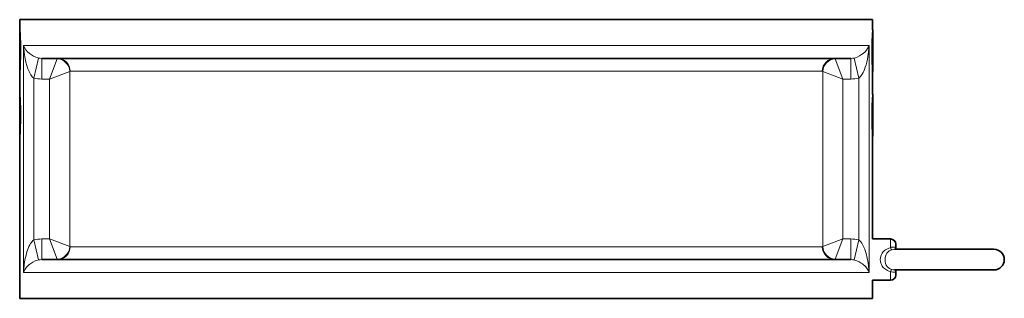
# Model space of a CAD drawing. Extents: x 2576 to 3205, y 338 to 902.
# Tile 4 of 7: x 3015 to 3205, y 579 to 633. Entities that reach past the tile are written whole.
import ezdxf

# ---------------------------------------------------------------- set-up
doc = ezdxf.new("R2010")
doc.units = 0

msp = doc.modelspace()

# ---------------------------------------------------------------- linework, layer by layer
at = {"color": 7, "lineweight": 35}
for p, q in [((3014.59, 633.38), (3057.54, 633.38)), ((3057.54, 633.38), (3179.59, 633.38)), ((3018.81, 625.88), (3058.74, 625.88)), ((3058.74, 625.88), (3175.37, 625.88)), ((3014.59, 610.88), (3014.59, 579.38)), ((3179.59, 610.87), (3179.59, 590.88)), ((3203.07, 588.88), (3193.07, 588.88)), ((3018.81, 586.88), (3058.74, 586.88)), ((3058.74, 586.88), (3175.37, 586.88)), ((3203.07, 584.88), (3193.07, 584.88)), ((3203.07, 584.88), (3193.07, 584.88)), ((3014.59, 579.38), (3057.54, 579.38)), ((3057.54, 579.38), (3179.59, 579.38))]:
    msp.add_line(p, q, dxfattribs=at)
at = {"color": 7, "lineweight": 35, "ltscale": 0.099449}
for p, q in [((3014.59, 633.38), (3014.59, 631.39)), ((3179.59, 633.38), (3179.59, 631.39))]:
    msp.add_line(p, q, dxfattribs=at)
at = {"color": 7, "lineweight": 35, "ltscale": 0.024832}
for p, q in [((3014.55, 630.94), (3014.55, 631.44)), ((3179.64, 630.94), (3179.64, 631.44)), ((3014.55, 618.44), (3014.55, 618.94)), ((3179.64, 618.44), (3179.64, 618.94))]:
    msp.add_line(p, q, dxfattribs=at)
at = {"color": 7, "lineweight": 35, "ltscale": 0.003248}
for p, q in [((3014.59, 631.39), (3014.55, 631.44)), ((3014.59, 623.37), (3014.55, 623.32)), ((3014.59, 618.89), (3014.55, 618.94)), ((3014.59, 610.87), (3014.55, 610.82))]:
    msp.add_line(p, q, dxfattribs=at)
at = {"color": 7, "lineweight": 35, "ltscale": 0.380862}
for p, q in [((3014.55, 623.32), (3014.55, 630.94)), ((3179.64, 623.32), (3179.64, 630.94)), ((3014.55, 610.82), (3014.55, 618.44)), ((3179.64, 610.82), (3179.64, 618.44))]:
    msp.add_line(p, q, dxfattribs=at)
at = {"color": 7, "lineweight": 35, "ltscale": 0.003247}
for p, q in [((3179.59, 631.39), (3179.64, 631.44)), ((3179.59, 623.37), (3179.64, 623.32)), ((3179.59, 618.89), (3179.64, 618.94)), ((3179.59, 610.87), (3179.64, 610.82))]:
    msp.add_line(p, q, dxfattribs=at)
at = {"color": 7, "lineweight": 13}
for p, q in [((3015.3, 628.38), (3057.54, 628.38)), ((3015.3, 584.38), (3015.3, 628.38)), ((3057.54, 628.38), (3178.89, 628.38)), ((3178.89, 584.38), (3178.89, 628.38)), ((3024.26, 589.41), (3024.26, 623.35)), ((3024.32, 623.38), (3061.37, 623.38)), ((3061.37, 623.38), (3169.86, 623.38)), ((3169.93, 623.35), (3169.93, 589.41)), ((3017.28, 590.7), (3017.28, 622.06)), ((3020.34, 590.88), (3020.34, 621.88)), ((3173.84, 621.88), (3173.84, 590.88)), ((3176.9, 590.7), (3176.9, 622.06)), ((3024.32, 589.38), (3061.37, 589.38)), ((3061.37, 589.38), (3169.86, 589.38)), ((3015.3, 584.38), (3057.54, 584.38)), ((3057.54, 584.38), (3178.89, 584.38))]:
    msp.add_line(p, q, dxfattribs=at)
at = {"color": 7, "lineweight": 13, "ltscale": 0.199781}
for p, q in [((3018.18, 625.95), (3017.28, 622.06)), ((3018.18, 586.81), (3017.28, 590.7))]:
    msp.add_line(p, q, dxfattribs=at)
at = {"color": 7, "lineweight": 13, "ltscale": 0.2}
for p, q in [((3018.81, 625.88), (3018.81, 621.88)), ((3175.37, 625.88), (3175.37, 621.88)), ((3018.81, 586.88), (3018.81, 590.88)), ((3175.37, 586.88), (3175.37, 590.88))]:
    msp.add_line(p, q, dxfattribs=at)
at = {"color": 7, "lineweight": 13, "ltscale": 0.208829}
for p, q in [((3020.34, 621.88), (3021.81, 625.79)), ((3020.34, 621.88), (3024.26, 623.35)), ((3173.84, 621.88), (3169.93, 623.35)), ((3020.34, 590.88), (3021.81, 586.97)), ((3020.34, 590.88), (3024.26, 589.41)), ((3173.84, 590.88), (3169.93, 589.41))]:
    msp.add_line(p, q, dxfattribs=at)
at = {"color": 7, "lineweight": 13, "ltscale": 0.20883}
for p, q in [((3173.84, 621.88), (3172.37, 625.79)), ((3173.84, 590.88), (3172.37, 586.97))]:
    msp.add_line(p, q, dxfattribs=at)
at = {"color": 7, "lineweight": 13, "ltscale": 0.199782}
for p, q in [((3176, 625.95), (3176.9, 622.06)), ((3176, 586.81), (3176.9, 590.7))]:
    msp.add_line(p, q, dxfattribs=at)
at = {"color": 7, "lineweight": 35, "ltscale": 0.225}
msp.add_line((3014.59, 623.38), (3014.59, 618.88), dxfattribs=at)
at = {"color": 7, "lineweight": 35, "ltscale": 0.223898}
msp.add_line((3179.59, 623.37), (3179.59, 618.89), dxfattribs=at)
at = {"color": 7, "lineweight": 13, "ltscale": 0.07668}
for p, q in [((3020.34, 621.88), (3018.81, 621.88)), ((3020.34, 590.88), (3018.81, 590.88))]:
    msp.add_line(p, q, dxfattribs=at)
at = {"color": 7, "lineweight": 13, "ltscale": 0.076678}
for p, q in [((3175.37, 621.88), (3173.84, 621.88)), ((3175.37, 590.88), (3173.84, 590.88))]:
    msp.add_line(p, q, dxfattribs=at)
at = {"color": 7, "lineweight": 35, "ltscale": 0.173962}
for p, q in [((3179.59, 590.88), (3183.07, 590.88)), ((3179.59, 582.88), (3183.07, 582.88))]:
    msp.add_line(p, q, dxfattribs=at)
at = {"color": 7, "lineweight": 13, "ltscale": 0.084344}
for p, q in [((3183.07, 590.88), (3183.07, 589.19)), ((3183.07, 584.57), (3183.07, 582.88))]:
    msp.add_line(p, q, dxfattribs=at)
at = {"color": 7, "lineweight": 35, "ltscale": 0.462225}
for p, q in [((3183.83, 588.88), (3193.07, 588.88)), ((3183.83, 584.88), (3193.07, 584.88))]:
    msp.add_line(p, q, dxfattribs=at)
at = {"color": 7, "lineweight": 35, "ltscale": 0.03}
msp.add_line((3184.07, 589.88), (3184.07, 589.28), dxfattribs=at)
at = {"color": 7, "lineweight": 35, "ltscale": 0.030001}
msp.add_line((3184.07, 584.48), (3184.07, 583.88), dxfattribs=at)
at = {"color": 7, "lineweight": 35, "ltscale": 0.444955}
msp.add_line((3184.17, 584.88), (3193.07, 584.88), dxfattribs=at)
at = {"color": 7, "lineweight": 35, "ltscale": 0.175}
msp.add_line((3179.59, 582.88), (3179.59, 579.38), dxfattribs=at)
at = {"color": 7, "lineweight": 13}
for points in [[(3018.18, 625.95), (3017.91, 626.02), (3017.66, 626.1), (3017.21, 626.31), (3016.8, 626.54), (3016.46, 626.8), (3016.05, 627.17), (3015.72, 627.56), (3015.47, 627.97), (3015.3, 628.38)], [(3017.28, 622.06), (3017.12, 622.18), (3016.98, 622.32), (3016.83, 622.5), (3016.7, 622.69), (3016.48, 623.06), (3016.3, 623.45), (3016.14, 623.84), (3015.92, 624.49), (3015.74, 625.14), (3015.53, 626.14), (3015.39, 627.15), (3015.33, 627.76), (3015.3, 628.38)], [(3178.89, 628.38), (3178.79, 628.12), (3178.62, 627.79), (3178.4, 627.47), (3178.12, 627.16), (3177.79, 626.85), (3177.46, 626.6), (3177.08, 626.36), (3176.62, 626.14), (3176.25, 626.01), (3176, 625.95)], [(3178.89, 628.38), (3178.84, 627.71), (3178.74, 626.7), (3178.57, 625.7), (3178.45, 625.16), (3178.31, 624.63), (3178.17, 624.18), (3178.01, 623.74), (3177.87, 623.43), (3177.73, 623.12), (3177.56, 622.82), (3177.37, 622.54), (3177.23, 622.36), (3177.08, 622.2), (3176.9, 622.06)], [(3015.3, 584.38), (3015.34, 585.05), (3015.43, 585.95), (3015.57, 586.84), (3015.77, 587.73), (3015.95, 588.38), (3016.18, 589.02), (3016.34, 589.4), (3016.52, 589.76), (3016.66, 590), (3016.81, 590.22), (3016.95, 590.4), (3017.11, 590.56), (3017.28, 590.7)], [(3176.9, 590.7), (3177.12, 590.52), (3177.31, 590.3), (3177.48, 590.07), (3177.7, 589.7), (3177.88, 589.31), (3178.05, 588.91), (3178.2, 588.48), (3178.33, 588.05), (3178.54, 587.17), (3178.7, 586.28), (3178.79, 585.61), (3178.85, 584.94), (3178.89, 584.38)], [(3181.07, 586.88), (3181.1, 587.21), (3181.17, 587.54), (3181.29, 587.85), (3181.45, 588.14), (3181.58, 588.32), (3181.72, 588.48), (3181.88, 588.63), (3182.06, 588.76), (3182.44, 588.98), (3182.75, 589.1), (3183.07, 589.19)], [(3181.99, 586.88), (3182.02, 587.22), (3182.09, 587.56), (3182.21, 587.87), (3182.37, 588.15), (3182.58, 588.39), (3182.82, 588.59), (3183.1, 588.74), (3183.32, 588.81)], [(3183.07, 589.19), (3183.27, 589.27), (3183.47, 589.31), (3183.69, 589.32), (3183.81, 589.31), (3183.97, 589.26), (3184.04, 589.24), (3184.06, 589.25), (3184.06, 589.25), (3184.07, 589.26), (3184.07, 589.28)], [(3181.07, 586.88), (3181.1, 586.54), (3181.17, 586.22), (3181.29, 585.91), (3181.45, 585.62), (3181.58, 585.44), (3181.72, 585.28), (3181.88, 585.13), (3182.06, 585), (3182.44, 584.78), (3182.75, 584.66), (3183.07, 584.57)], [(3181.99, 586.88), (3182.02, 586.51), (3182.1, 586.16), (3182.24, 585.83), (3182.4, 585.56), (3182.6, 585.34), (3182.84, 585.16), (3183.1, 585.02), (3183.32, 584.95)], [(3015.3, 584.38), (3015.4, 584.64), (3015.61, 585.03), (3015.89, 585.42), (3016.26, 585.8), (3016.48, 585.98), (3016.72, 586.16), (3017.11, 586.4), (3017.57, 586.62), (3017.86, 586.72), (3018.18, 586.81)], [(3176, 586.81), (3176.27, 586.74), (3176.51, 586.66), (3176.98, 586.45), (3177.38, 586.22), (3177.62, 586.04), (3177.84, 585.87), (3178.06, 585.67), (3178.25, 585.46), (3178.55, 585.08), (3178.77, 584.68), (3178.89, 584.38)], [(3184.07, 584.48), (3184.07, 584.5), (3184.07, 584.5), (3184.06, 584.51), (3184.05, 584.52), (3184.01, 584.51), (3183.87, 584.47), (3183.76, 584.45), (3183.53, 584.44), (3183.25, 584.5), (3183.07, 584.57)]]:
    msp.add_lwpolyline(points, dxfattribs=at)
at = {"color": 7, "lineweight": 35}
for centre, radius, start, end in [((2930.22, 627.38), 84.47, 0.0014, 2.3764), ((3263.97, 627.38), 84.47, 177.6236, 179.9986), ((2930.14, 627.38), 84.55, 357.2859, 359.9976), ((3264.04, 627.38), 84.55, 180.0023, 182.7141), ((2930.22, 614.88), 84.47, 0.0014, 2.3764), ((3263.97, 614.88), 84.47, 177.6236, 179.9986), ((2930.14, 614.88), 84.55, 357.2859, 359.9976), ((3264.04, 614.88), 84.55, 180.0023, 182.7141), ((3183.07, 589.88), 1, 360, 90), ((3184.88, 589.27), 0.808, 179.2485, 208.7922), ((3203.07, 586.88), 2, 0, 90), ((3203.07, 586.88), 2, 270, 0), ((3183.07, 583.88), 1, 270, 0), ((3184.88, 584.49), 0.808, 151.2076, 180.751)]:
    msp.add_arc(centre, radius, start, end, dxfattribs=at)
at = {"color": 7, "lineweight": 13}
for centre, radius, start, end in [((3018.81, 628.83), 2.95, 257.7217, 270.0259), ((3175.37, 628.83), 2.95, 269.9741, 282.2783), ((3024.33, 623.29), 0.0941, 94.0723, 140.535), ((3169.85, 623.29), 0.0941, 39.5208, 85.9599), ((3018.81, 628.65), 6.77, 256.932, 270.0061), ((3175.37, 628.65), 6.77, 269.9938, 283.0679), ((3018.81, 584.11), 6.77, 89.9939, 103.068), ((3175.37, 584.11), 6.77, 76.932, 90.0061), ((3024.33, 589.47), 0.0941, 219.465, 265.9277), ((3169.85, 589.47), 0.0941, 274.0723, 320.535), ((3183.85, 586.9), 1.98, 90.7319, 105.6079), ((3018.81, 583.93), 2.95, 89.9741, 102.2783), ((3175.37, 583.93), 2.95, 77.7217, 90.0259), ((3183.85, 586.86), 1.98, 254.3921, 269.2681)]:
    msp.add_arc(centre, radius, start, end, dxfattribs=at)
for centre, major_axis, ratio, start_param, end_param in [((3021.91, 621.66), (0.03, -4.22), 0.080087, 3.140945, 3.34707), ((3021.81, 623.35), (1.77, -1.77), 0.956755, 0.807495, 2.334097), ((3021.88, 623.38), (0, 2.5), 0.976771, 4.712389, 6.283185), ((3172.3, 623.38), (0, 2.5), 0.976771, 0, 1.570796), ((3172.37, 623.35), (-1.77, -1.77), 0.956755, 3.949088, 5.47569), ((3172.27, 621.66), (-0.03, -4.22), 0.080087, 2.936115, 3.14224), ((3021.81, 589.41), (1.77, 1.77), 0.956755, 3.94909, 5.475693), ((3021.88, 589.38), (0, 2.5), 0.976771, 3.141593, 4.712389), ((3172.3, 589.38), (0, 2.5), 0.976771, 1.570796, 3.141593), ((3172.37, 589.41), (1.77, -1.77), 0.956755, 3.949087, 5.47569), ((3183.07, 589.77), (0.267, -0.964), 0.18571, 5.303569, 6.180514), ((3021.91, 591.1), (-0.03, -4.22), 0.080087, 6.077707, 6.283833), ((3172.27, 591.1), (0.03, -4.22), 0.080086, 6.282537, 6.488661), ((3183.07, 583.99), (-0.267, -0.964), 0.185711, 3.244265, 4.121209)]:
    msp.add_ellipse(centre, major_axis=major_axis, ratio=ratio, start_param=start_param, end_param=end_param, dxfattribs=at)

doc.saveas('drawing.dxf')
